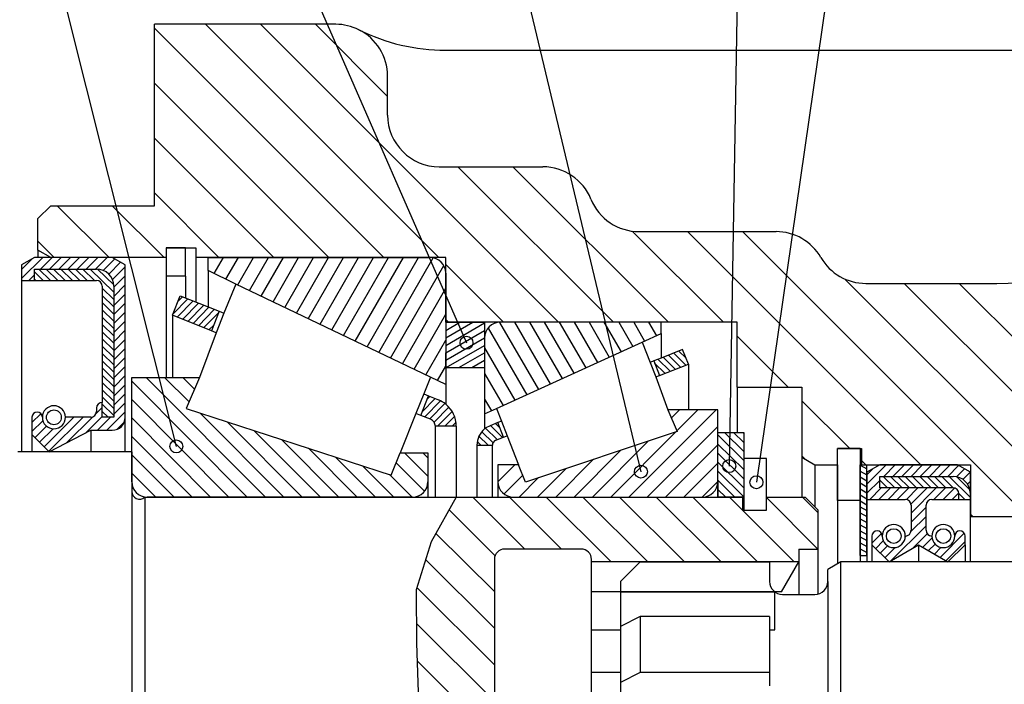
# Model space of a CAD drawing. Extents: x -315 to 315, y -223 to 223.
# Tile 8 of 11: x -72 to 4, y 121 to 172. Entities that reach past the tile are written whole.
import ezdxf

# ---------------------------------------------------------------- set-up
doc = ezdxf.new("R2010")
doc.units = 0
for name, color, linetype in [('ARBR_1', 7, 'CONTINUOUS'), ('COUPES', 7, 'CONTINUOUS'), ('FLASQU', 7, 'CONTINUOUS'), ('JOINTS', 7, 'CONTINUOUS'), ('PALIER', 7, 'CONTINUOUS'), ('ROU_14', 7, 'CONTINUOUS'), ('STANDA', 7, 'CONTINUOUS')]:
    doc.layers.add(name, color=color, linetype=linetype)

# ---------------------------------------------------------------- blocks, each defined once
blk = doc.blocks.new('*X762')
at = {"layer": 'ARBR_1', "color": 4, "linetype": 'CONTINUOUS'}
for p, q in [((-36.904, 135.5), (-32.893, 131.5)), ((-34.076, 135.5), (-30.065, 131.5)), ((-31.248, 135.5), (-26.234, 130.5)), ((-28.42, 135.5), (-23.406, 130.5)), ((-25.592, 135.5), (-20.578, 130.5)), ((-22.764, 135.5), (-17.75, 130.5)), ((-19.936, 135.5), (-14.922, 130.5)), ((-17.108, 135.5), (-12.094, 130.5)), ((-14.25, 135.47), (-10.269, 131.5)), ((-11.452, 135.5), (-10.25, 134.302)), ((-38.744, 134.515), (-35.199, 130.98)), ((-39.758, 132.706), (-35.25, 128.211)), ((-40.557, 130.682), (-35.25, 125.391)), ((-41.233, 128.536), (-35.25, 122.571)), ((-41.275, 125.758), (-35.25, 119.751)), ((-41.218, 122.882), (-35.25, 116.931)), ((-41.112, 119.956), (-35.25, 114.111)), ((-41.404, 117.427), (-35.25, 111.291)), ((-41.738, 114.94), (-35.25, 108.471)), ((-42.089, 112.471), (-35.25, 105.651)), ((-42.442, 110.002), (-32.913, 100.5)), ((-42.378, 107.118), (-35.741, 100.5)), ((-26.615, 105.5), (-21.601, 100.5)), ((-23.787, 105.5), (-18.773, 100.5)), ((-20.959, 105.5), (-16.1, 100.655)), ((-18.131, 105.5), (-13.117, 100.5)), ((-15.303, 105.5), (-10.77, 100.98)), ((-12.475, 105.5), (-11.75, 104.777)), ((-34.096, 104.5), (-30.085, 100.5)), ((-31.268, 104.5), (-27.257, 100.5)), ((-28.442, 104.502), (-24.429, 100.5)), ((-11.472, 104.5), (-10.25, 103.281)), ((-42.149, 104.07), (-38.569, 100.5)), ((-41.617, 100.719), (-41.397, 100.5))]:
    blk.add_line(p, q, dxfattribs=at)
blk = doc.blocks.new('*X2171')
at = {"layer": 'FLASQU', "color": 4, "linetype": 'CONTINUOUS'}
for p, q in [((-57.555, 172), (-39.544, 154)), ((-53.313, 172), (-30.299, 149)), ((-49.07, 172), (-43.5, 166.433)), ((-61.5, 171.702), (-43.787, 154)), ((-61.5, 167.462), (-48.029, 154)), ((-61.5, 163.222), (-52.272, 154)), ((-38.063, 161), (-26.056, 149)), ((-33.821, 161), (-21.813, 149)), ((-61.5, 158.982), (-56.515, 154)), ((-69.002, 158), (-65, 154)), ((-64.76, 158), (-60.757, 154)), ((-24.612, 156.037), (-17.571, 149)), ((-20.332, 156), (-2.321, 138)), ((-16.09, 156), (5.924, 134)), ((-70.5, 155.257), (-69.242, 154)), ((-39, 153.456), (-34.541, 149)), ((-8.185, 152.34), (9.166, 135)), ((-3.602, 152), (13.408, 135)), ((0.64, 152), (17.651, 135)), ((-39, 149.216), (-38.784, 149)), ((-16.5, 147.93), (-12.568, 144)), ((-11.5, 142.933), (-7.815, 139.25)), ((-11.5, 138.693), (-11.231, 138.424)), ((-6.9, 138.336), (-6.564, 138)), ((1.5, 134.181), (1.681, 134))]:
    blk.add_line(p, q, dxfattribs=at)
blk = doc.blocks.new('*X2541')
at = {"layer": 'PALIER', "color": 4, "linetype": 'CONTINUOUS'}
for p, q in [((-35.736, 148.55), (-32.749, 143.414)), ((-34.846, 148.998), (-31.839, 143.827)), ((-33.696, 149), (-30.929, 144.241)), ((-32.545, 149), (-30.019, 144.655)), ((-31.394, 149), (-29.109, 145.069)), ((-30.244, 149), (-28.199, 145.482)), ((-29.093, 149), (-27.288, 145.896)), ((-27.942, 149), (-26.378, 146.31)), ((-26.792, 149), (-25.468, 146.724)), ((-25.641, 149), (-24.558, 147.137)), ((-24.49, 149), (-23.648, 147.551)), ((-23.34, 149), (-22.738, 147.965)), ((-36, 147.026), (-33.659, 143)), ((-36, 145.046), (-34.57, 142.586)), ((-36, 143.067), (-35.481, 142.174))]:
    blk.add_line(p, q, dxfattribs=at)
blk = doc.blocks.new('*X2549')
at = {"layer": 'PALIER', "color": 4, "linetype": 'CONTINUOUS'}
for p, q in [((-24.856, 135.5), (-18.134, 142.25)), ((-21.586, 141.624), (-20.963, 142.25)), ((-21.165, 140.627), (-19.549, 142.25)), ((-23.442, 135.5), (-18, 140.965)), ((-26.27, 135.5), (-21.245, 140.547)), ((-29.098, 135.5), (-25.481, 139.132)), ((-27.684, 135.5), (-23.363, 139.839)), ((-22.028, 135.5), (-18, 139.545)), ((-30.512, 135.5), (-27.6, 138.425)), ((-34.974, 136.699), (-33.679, 138)), ((-31.926, 135.5), (-29.718, 137.717)), ((-20.614, 135.5), (-18, 138.125)), ((-34.506, 135.749), (-33.063, 137.198)), ((-33.34, 135.5), (-31.836, 137.01)), ((-19.2, 135.5), (-18, 136.705))]:
    blk.add_line(p, q, dxfattribs=at)
blk = doc.blocks.new('*X2561')
at = {"layer": 'PALIER', "color": 4, "linetype": 'CONTINUOUS'}
for p, q in [((-57.357, 153.938), (-57.321, 154)), ((-56.877, 152.758), (-56.164, 154)), ((-55.971, 152.321), (-55.006, 154)), ((-55.065, 151.884), (-53.849, 154)), ((-54.157, 151.45), (-52.692, 154)), ((-53.249, 151.016), (-51.534, 154)), ((-52.341, 150.582), (-50.377, 154)), ((-51.433, 150.148), (-49.22, 154)), ((-50.525, 149.714), (-48.062, 154)), ((-49.618, 149.28), (-46.905, 154)), ((-48.71, 148.846), (-45.748, 154)), ((-47.802, 148.412), (-44.59, 154)), ((-46.894, 147.978), (-43.433, 154)), ((-45.986, 147.544), (-42.276, 154)), ((-45.078, 147.11), (-41.118, 154)), ((-44.17, 146.676), (-39.974, 153.978)), ((-43.262, 146.242), (-39.155, 153.389)), ((-42.354, 145.808), (-39, 151.644)), ((-41.446, 145.374), (-39, 149.63)), ((-40.539, 144.94), (-39, 147.617)), ((-39.631, 144.504), (-39, 145.603))]:
    blk.add_line(p, q, dxfattribs=at)
blk = doc.blocks.new('*X2569')
at = {"layer": 'PALIER', "color": 4, "linetype": 'CONTINUOUS'}
for p, q in [((-63.25, 144.459), (-54.329, 135.5)), ((-62.126, 144.75), (-52.915, 135.5)), ((-60.712, 144.75), (-58.821, 142.852)), ((-59.298, 144.75), (-58.397, 143.845)), ((-63.25, 143.039), (-55.743, 135.5)), ((-63.25, 141.619), (-57.157, 135.5)), ((-57.964, 141.991), (-51.501, 135.5)), ((-55.874, 141.312), (-50.087, 135.5)), ((-63.25, 140.199), (-58.571, 135.5)), ((-53.785, 140.634), (-48.673, 135.5)), ((-51.695, 139.955), (-47.259, 135.5)), ((-49.605, 139.277), (-45.845, 135.5)), ((-63.25, 138.779), (-59.985, 135.5)), ((-47.516, 138.598), (-44.431, 135.5)), ((-42.19, 138.93), (-40.382, 137.114)), ((-40.776, 138.93), (-40.382, 138.534)), ((-45.426, 137.92), (-43.017, 135.5)), ((-42.83, 138.152), (-40.642, 135.955)), ((-63.25, 137.359), (-61.399, 135.5)), ((-43.336, 137.241), (-41.603, 135.5))]:
    blk.add_line(p, q, dxfattribs=at)
blk = doc.blocks.new('*X2718')
at = {"layer": 'PALIER', "color": 4, "linetype": 'CONTINUOUS'}
for p, q in [((-60.069, 149.628), (-58.913, 150.813)), ((-59.733, 149.392), (-58.506, 150.65)), ((-59.681, 150.606), (-59.32, 150.976)), ((-59.326, 149.229), (-58.099, 150.487)), ((-58.919, 149.066), (-57.692, 150.324)), ((-58.512, 148.903), (-57.284, 150.161)), ((-58.104, 148.741), (-56.876, 149.999)), ((-57.697, 148.578), (-56.534, 149.77)), ((-57.29, 148.415), (-56.923, 148.791)), ((-40.823, 142.082), (-39.813, 143.117)), ((-40.628, 141.702), (-39.414, 142.945)), ((-40.43, 143.065), (-40.222, 143.278)), ((-40.22, 141.54), (-39.062, 142.726)), ((-39.898, 141.289), (-38.762, 142.454)), ((-39.634, 140.98), (-38.517, 142.125)), ((-39.068, 140.98), (-38.328, 141.738)), ((-38.502, 140.98), (-38.213, 141.276))]:
    blk.add_line(p, q, dxfattribs=at)
blk = doc.blocks.new('*X2744')
at = {"layer": 'PALIER', "color": 4, "linetype": 'CONTINUOUS'}
for p, q in [((-21.001, 146.785), (-20.456, 146.246)), ((-22.619, 146.146), (-21.686, 145.223)), ((-22.213, 146.304), (-21.281, 145.383)), ((-21.809, 146.465), (-20.876, 145.542)), ((-21.405, 146.625), (-20.472, 145.702)), ((-22.875, 145.84), (-22.091, 145.064)), ((-22.517, 144.925), (-22.496, 144.904)), ((-35.922, 140.827), (-35.033, 139.948)), ((-35.556, 141.025), (-34.627, 140.106)), ((-35.155, 141.188), (-34.822, 140.859)), ((-36.437, 140.217), (-35.723, 139.51)), ((-36.215, 140.557), (-35.355, 139.707)), ((-36.573, 139.791), (-36.289, 139.51))]:
    blk.add_line(p, q, dxfattribs=at)
blk = doc.blocks.new('*X3268')
at = {"layer": 'JOINTS', "color": 4, "linetype": 'CONTINUOUS'}
for p, q in [((-71.75, 152.375), (-70.107, 154)), ((-71.75, 153.075), (-70.903, 153.913)), ((-70.299, 153.11), (-69.399, 154)), ((-69.591, 153.11), (-68.69, 154)), ((-68.883, 153.11), (-67.982, 154)), ((-68.175, 153.11), (-67.274, 154)), ((-67.467, 153.11), (-66.566, 154)), ((-66.758, 153.11), (-65.858, 154)), ((-66.05, 153.11), (-65.15, 154)), ((-65.449, 153.005), (-64.555, 153.889)), ((-65.028, 152.721), (-64.106, 153.633)), ((-64.746, 152.3), (-63.75, 153.284)), ((-71.199, 152.22), (-70.75, 152.664)), ((-64.639, 151.705), (-63.75, 152.584)), ((-64.639, 151.005), (-63.75, 151.884)), ((-64.639, 150.305), (-63.75, 151.184)), ((-64.639, 149.605), (-63.75, 150.484)), ((-64.639, 148.905), (-63.75, 149.784)), ((-64.639, 148.205), (-63.75, 149.084)), ((-64.639, 147.505), (-63.75, 148.384)), ((-64.639, 146.805), (-63.75, 147.684)), ((-64.639, 146.105), (-63.75, 146.984)), ((-64.639, 145.405), (-63.75, 146.284)), ((-64.639, 144.705), (-63.75, 145.584)), ((-64.639, 144.005), (-63.75, 144.884)), ((-64.639, 143.305), (-63.75, 144.184)), ((-64.639, 142.605), (-63.75, 143.484)), ((-66.004, 141.955), (-65.528, 142.426)), ((-64.639, 141.905), (-63.75, 142.784)), ((-70.95, 141.265), (-70.261, 141.946)), ((-70.011, 139.393), (-67.709, 141.67)), ((-69.659, 139.042), (-67, 141.67)), ((-68.295, 139.69), (-66.264, 141.698)), ((-66.796, 140.472), (-65.528, 141.726)), ((-65.888, 140.67), (-64.876, 141.67)), ((-65.18, 140.67), (-63.75, 142.084)), ((-70.95, 140.565), (-70.107, 141.399)), ((-70.716, 140.097), (-69.822, 140.981)), ((-70.364, 139.745), (-69.314, 140.783)), ((-64.412, 140.729), (-63.813, 141.322))]:
    blk.add_line(p, q, dxfattribs=at)
blk = doc.blocks.new('*X3292')
at = {"layer": 'JOINTS', "color": 4, "linetype": 'CONTINUOUS'}
for p, q in [((-70.75, 152.885), (-70.078, 152.22)), ((-70.412, 153.11), (-69.512, 152.22)), ((-69.846, 153.11), (-68.946, 152.22)), ((-69.28, 153.11), (-68.38, 152.22)), ((-68.714, 153.11), (-67.814, 152.22)), ((-68.148, 153.11), (-67.248, 152.22)), ((-67.582, 153.11), (-66.682, 152.22)), ((-67.015, 153.11), (-66.116, 152.22)), ((-66.449, 153.11), (-64.639, 151.319)), ((-65.883, 153.11), (-64.643, 151.883)), ((-70.75, 152.325), (-70.644, 152.22)), ((-65.528, 151.638), (-64.639, 150.759)), ((-65.528, 151.078), (-64.639, 150.199)), ((-65.528, 150.518), (-64.639, 149.639)), ((-65.528, 149.958), (-64.639, 149.079)), ((-65.528, 149.398), (-64.639, 148.519)), ((-65.528, 148.838), (-64.639, 147.959)), ((-65.528, 148.278), (-64.639, 147.399)), ((-65.528, 147.718), (-64.639, 146.838)), ((-65.528, 147.158), (-64.639, 146.278)), ((-65.528, 146.598), (-64.639, 145.718)), ((-65.528, 146.038), (-64.639, 145.158)), ((-65.528, 145.478), (-64.639, 144.598)), ((-65.528, 144.918), (-64.639, 144.038)), ((-65.528, 144.358), (-64.639, 143.478)), ((-65.528, 143.798), (-64.639, 142.918)), ((-65.528, 143.238), (-64.639, 142.358)), ((-65.528, 142.678), (-64.639, 141.798)), ((-65.528, 142.118), (-65.075, 141.67))]:
    blk.add_line(p, q, dxfattribs=at)
blk = doc.blocks.new('*X3760')
at = {"layer": 'JOINTS', "color": 4, "linetype": 'CONTINUOUS'}
for p, q in [((-6.5, 136.509), (-5.01, 138)), ((-6.5, 137.217), (-6.007, 137.711)), ((-5.191, 137.111), (-4.303, 138)), ((-4.484, 137.111), (-3.596, 138)), ((-3.777, 137.111), (-2.889, 138)), ((-3.07, 137.111), (-2.182, 138)), ((-2.362, 137.111), (-1.474, 138)), ((-1.655, 137.111), (-0.767, 138)), ((-0.948, 137.111), (-0.06, 138)), ((-0.241, 137.111), (0.594, 137.946)), ((0.438, 137.083), (1.044, 137.689)), ((0.932, 136.869), (1.494, 137.432)), ((-6.5, 135.801), (-5.5, 136.802)), ((-6.26, 135.333), (-5.372, 136.222)), ((-5.553, 135.333), (-4.665, 136.222)), ((-4.846, 135.333), (-3.958, 136.222)), ((-4.138, 135.333), (-3.25, 136.222)), ((-3.439, 135.325), (-2.543, 136.222)), ((-3.086, 134.971), (-1.836, 136.222)), ((-3.078, 134.271), (-1.129, 136.222)), ((-1.31, 135.333), (-0.422, 136.222)), ((-0.602, 135.333), (0.273, 136.209)), ((1.281, 136.51), (1.5, 136.73)), ((0.105, 135.333), (0.607, 135.836)), ((1.48, 136.002), (1.5, 136.022)), ((-3.078, 133.563), (-1.922, 134.72)), ((-3.09, 132.842), (-1.922, 134.012)), ((-4.66, 130.563), (-1.922, 133.304)), ((-6.1, 131.953), (-5.354, 132.7)), ((-6.021, 132.74), (-5.961, 132.801)), ((-3.528, 132.404), (-3.42, 132.512)), ((-2.946, 131.571), (-1.836, 132.682)), ((-2.17, 131.639), (-1.464, 132.347)), ((-0.834, 130.853), (1.033, 132.722)), ((-5.806, 131.539), (-5.218, 132.128)), ((-5.452, 131.186), (-4.888, 131.75)), ((-5.099, 130.832), (-4.314, 131.617)), ((-1.725, 131.377), (-1.224, 131.879)), ((-1.279, 131.115), (-0.766, 131.629)), ((-0.388, 130.591), (1.1, 132.081))]:
    blk.add_line(p, q, dxfattribs=at)
blk = doc.blocks.new('*X3791')
at = {"layer": 'JOINTS', "color": 4, "linetype": 'CONTINUOUS'}
for p, q in [((-5.229, 137.111), (-4.341, 136.222)), ((-4.664, 137.111), (-3.775, 136.222)), ((-4.098, 137.111), (-3.21, 136.222)), ((-3.532, 137.111), (-2.644, 136.222)), ((-2.967, 137.111), (-2.078, 136.222)), ((-2.401, 137.111), (-1.513, 136.222)), ((-1.836, 137.111), (-0.947, 136.222)), ((-1.27, 137.111), (-0.382, 136.222)), ((-0.704, 137.111), (0.184, 136.222)), ((-0.139, 137.111), (1.5, 135.471)), ((0.459, 137.079), (1.467, 136.07)), ((-5.5, 136.816), (-4.907, 136.222)), ((-5.5, 136.25), (-5.472, 136.222)), ((0.61, 135.795), (1.072, 135.333))]:
    blk.add_line(p, q, dxfattribs=at)
blk = doc.blocks.new('*X3994')
at = {"layer": 'STANDA', "color": 4, "linetype": 'CONTINUOUS'}
for p, q in [((-18, 140.305), (-16, 138.327)), ((-17.49, 140.5), (-16, 139.027)), ((-16.782, 140.5), (-16, 139.727)), ((-16.074, 140.5), (-16, 140.427)), ((-18, 139.604), (-16, 137.627)), ((-18, 138.904), (-16, 136.927)), ((-18, 138.204), (-16, 136.227)), ((-18, 137.504), (-16, 135.527)), ((-18, 136.804), (-16.681, 135.5)), ((-18, 136.104), (-17.389, 135.5))]:
    blk.add_line(p, q, dxfattribs=at)
blk = doc.blocks.new('*X4004')
at = {"layer": 'STANDA', "color": 4, "linetype": 'CONTINUOUS'}
for p, q in [((-39, 147.799), (-36.919, 149)), ((-39, 148.376), (-37.919, 149)), ((-39, 148.953), (-38.919, 149)), ((-39, 147.221), (-36, 148.953)), ((-39, 146.644), (-36, 148.376)), ((-39, 146.066), (-36, 147.799)), ((-38.981, 145.5), (-36, 147.221)), ((-37.981, 145.5), (-36, 146.644)), ((-36.981, 145.5), (-36, 146.067)), ((-39, 88.91), (-36.246, 90.5)), ((-39, 89.487), (-37.245, 90.5)), ((-39, 90.064), (-38.245, 90.5)), ((-39, 88.332), (-36, 90.064)), ((-39, 87.755), (-36, 89.487)), ((-39, 87.178), (-36, 88.91)), ((-38.308, 87), (-36, 88.332)), ((-37.308, 87), (-36, 87.755)), ((-36.308, 87), (-36, 87.178))]:
    blk.add_line(p, q, dxfattribs=at)
blk = doc.blocks.new('*X4188')
at = {"layer": 'STANDA', "color": 4, "linetype": 'CONTINUOUS'}
for p, q in [((-7, 137.985), (-6.5, 137.696)), ((-7, 137.523), (-6.5, 137.234)), ((-7, 137.061), (-6.5, 136.772)), ((-7, 136.599), (-6.5, 136.311)), ((-7, 136.137), (-6.5, 135.849)), ((-7, 135.676), (-6.5, 135.387)), ((-7, 135.214), (-6.5, 134.925)), ((-7, 134.752), (-6.5, 134.463)), ((-7, 134.29), (-6.5, 134.001)), ((-7, 133.828), (-6.5, 133.539)), ((-7, 133.366), (-6.5, 133.077)), ((-7, 132.904), (-6.5, 132.616)), ((-7, 132.442), (-6.5, 132.154)), ((-7, 131.981), (-6.5, 131.692)), ((-7, 131.519), (-6.5, 131.23)), ((-7, 131.057), (-6.902, 131))]:
    blk.add_line(p, q, dxfattribs=at)

msp = doc.modelspace()

# ---------------------------------------------------------------- linework, layer by layer
at = {"layer": 'ARBR_1', "color": 2, "linetype": 'CONTINUOUS'}
for p, q in [((-63.25, 139), (-72.05, 139)), ((-63.25, 139), (-63.25, 136.91)), ((-63.25, 136.91), (-63.25, 136.21)), ((-63.25, 136.21), (-63.25, 135.95)), ((-63.25, 135.95), (-63.25, 118)), ((-62.25, 135.5), (-62.25, 118)), ((-62.25, 135.5), (-38.192, 135.5)), ((-38.192, 135.5), (-36.6, 135.5)), ((-36.6, 135.5), (-34.974, 135.5)), ((-34.974, 135.5), (-16.1, 135.5)), ((-16.1, 135.5), (-16.1, 134.5)), ((-14.25, 134.5), (-14.25, 135.5)), ((-14.25, 135.5), (-11.25, 135.5)), ((-10.25, 134.5), (-11.25, 135.5)), ((-16.1, 134.5), (-14.25, 134.5)), ((-10.25, 131.5), (-10.25, 134.5)), ((-28.55, 131.5), (-34.45, 131.5)), ((-11.75, 131.5), (-10.25, 131.5)), ((-11.75, 131.5), (-11.75, 130.5)), ((-10.25, 128.03), (-10.25, 131.5)), ((-35.25, 130.7), (-35.25, 118)), ((-27.75, 130.5), (-27.75, 130.7)), ((-11.75, 130.5), (-27.75, 130.5)), ((-27.75, 118), (-27.75, 130.5)), ((-13.079, 128.2), (-11.75, 130.5)), ((-11.75, 130.5), (-11.75, 128)), ((-13.079, 128.2), (-27.75, 128.2)), ((-27.75, 125.26), (-25.5, 125.26)), ((-25.5, 121.96), (-27.75, 121.96))]:
    msp.add_line(p, q, dxfattribs=at)
at = {"layer": 'ARBR_1', "color": 7, "linetype": 'CONTINUOUS'}
for p, q in [((-38.192, 135.5), (-40.126, 132.05)), ((-40.126, 132.05), (-41.288, 128.36)), ((-41.288, 128.36), (-41.267, 124.23)), ((-41.267, 124.23), (-41.102, 119.68))]:
    msp.add_line(p, q, dxfattribs=at)
at = {"layer": 'ARBR_1', "color": 2, "linetype": 'CONTINUOUS'}
for centre, radius, start, end in [((-62.65, 135.95), 0.6, 180, -48.36646), ((-34.45, 130.7), 0.8, 90, 180), ((-28.55, 130.7), 0.8, 0, 90)]:
    msp.add_arc(centre, radius, start, end, dxfattribs=at)
at = {"layer": 'COUPES', "color": 7, "linetype": 'CONTINUOUS'}
for p, q in [((-70.476, 181.92), (-59.807, 139.42)), ((-52.476, 181.92), (-37.403, 147.42)), ((-34.605, 182.02), (-23.935, 137.47)), ((-16.385, 182.04), (-17.111, 137.9)), ((-8.472, 181.98), (-15.02, 136.66))]:
    msp.add_line(p, q, dxfattribs=at)
for centre in [(-37.403, 147.42), (-59.807, 139.42), (-17.111, 137.9), (-23.935, 137.47), (-15.02, 136.66)]:
    msp.add_circle(centre, 0.5, dxfattribs=at)
at = {"layer": 'FLASQU', "color": 2, "linetype": 'CONTINUOUS'}
for p, q in [((-61.5, 158), (-61.5, 172)), ((-47.5, 172), (-61.5, 172)), ((-39.015, 170), (26, 170)), ((-43.5, 165), (-43.5, 168)), ((-39.5, 161), (-31.5, 161)), ((-70.5, 157), (-69.5, 158)), ((-69.5, 158), (-61.5, 158)), ((-70.5, 154.58), (-70.5, 157)), ((-24.084, 156), (-13.5, 156)), ((-69.5, 154), (-70.5, 154.58)), ((-70.5, 154.58), (-70.5, 154)), ((-60.6, 154.75), (-60.6, 154)), ((-60.6, 154.75), (-58.3, 154.75)), ((-58.3, 154.75), (-58.3, 154)), ((-60.6, 154), (-69.5, 154)), ((-39, 154), (-58.3, 154)), ((-58.3, 154), (-58.3, 150.56)), ((-39, 149), (-39, 154)), ((-6.572, 152), (3.55, 152)), ((-16.5, 149), (-39, 149)), ((-16.5, 144), (-16.5, 149)), ((-16.5, 144), (-11.5, 144)), ((-16.5, 144), (-16.5, 140.5)), ((-11.5, 144), (-11.5, 138.58)), ((-8.75, 138), (-8.75, 139.25)), ((-8.75, 139.25), (-6.9, 139.25)), ((-6.9, 139.25), (-6.9, 138)), ((-11.5, 138.58), (-10.5, 138)), ((-11.5, 138.58), (-11.5, 135.5)), ((-10.5, 138), (-8.75, 138)), ((-10.5, 138), (-10.5, 134.75)), ((-8.75, 138), (-8.75, 130.36)), ((-6.9, 138), (1.5, 138)), ((1.5, 138), (1.5, 134)), ((1.5, 134), (6, 134)), ((1.5, 130.5), (1.5, 134))]:
    msp.add_line(p, q, dxfattribs=at)
for centre, radius, start, end in [((-47.5, 168), 4.001, 63.48619, 90), ((-39.015, 185), 14.999, -116.52747, -90), ((-47.5, 168), 4, 0, 63.48619), ((3.55, 172), 20, -90, -12.56174), ((-39.5, 165), 4, 180, -90), ((-31.5, 157), 4, 22.02485, 90), ((-24.084, 160), 4, -157.97515, -90), ((-13.5, 152), 4, 30.00073, 90), ((-6.572, 156), 4, -150.0007, -90)]:
    msp.add_arc(centre, radius, start, end, dxfattribs=at)
at = {"layer": 'JOINTS', "color": 2, "linetype": 'CONTINUOUS'}
for p, q in [((-70.75, 154), (-71.75, 153.43)), ((-64.75, 154), (-70.75, 154)), ((-63.75, 153.43), (-64.75, 154)), ((-71.75, 153.43), (-71.75, 152.22)), ((-70.75, 152.22), (-70.75, 153.11)), ((-70.75, 153.11), (-65.972, 153.11)), ((-63.75, 141.67), (-63.75, 153.43)), ((-71.75, 152.22), (-70.75, 152.22)), ((-71.75, 152.22), (-71.75, 139)), ((-70.75, 152.22), (-65.972, 152.22)), ((-65.528, 151.78), (-65.528, 142.81)), ((-64.639, 151.78), (-64.639, 141.67)), ((-65.972, 142.37), (-65.972, 142.11)), ((-65.528, 141.67), (-65.528, 142.81)), ((-70.95, 141.67), (-70.95, 140.33)), ((-66.417, 141.67), (-68.372, 141.67)), ((-64.639, 141.67), (-65.528, 141.67)), ((-63.75, 139), (-63.75, 141.67)), ((-69.617, 139), (-66.417, 140.67)), ((-66.417, 140.67), (-64.75, 140.67)), ((-66.417, 140.67), (-66.417, 139)), ((-70.95, 140.33), (-69.617, 139)), ((-70.95, 140.33), (-70.95, 139)), ((-5.5, 138), (-6.5, 137.429)), ((0.5, 138), (-5.5, 138)), ((1.5, 137.429), (0.5, 138)), ((-6.5, 137.429), (-6.5, 135.333)), ((-5.5, 136.222), (-5.5, 137.111)), ((-5.5, 137.111), (0.167, 137.111)), ((1.5, 135.333), (1.5, 137.429)), ((0.167, 136.222), (-5.5, 136.222)), ((-6.5, 135.333), (-3.522, 135.333)), ((-6.5, 135.333), (-6.5, 130.5)), ((-1.478, 135.333), (0.611, 135.333)), ((0.611, 135.333), (0.611, 135.778)), ((0.611, 135.333), (1.5, 135.333)), ((1.5, 135.333), (1.5, 135.778)), ((1.5, 130.5), (1.5, 135.333)), ((-3.078, 134.889), (-3.078, 132.944)), ((-1.922, 132.944), (-1.922, 134.889)), ((-6.1, 132.5), (-6.1, 131.833)), ((1.1, 131.833), (1.1, 132.5)), ((-6.1, 131.833), (-4.767, 130.5)), ((-6.1, 131.833), (-6.1, 130.5)), ((-4.767, 130.5), (-2.5, 131.833)), ((-2.5, 131.833), (-0.233, 130.5)), ((-2.5, 131.833), (-2.5, 130.5)), ((-0.233, 130.5), (1.1, 131.833)), ((1.1, 131.833), (1.1, 130.5)), ((-6.5, 131), (-6.5, 130.5))]:
    msp.add_line(p, q, dxfattribs=at)
for centre, radius in [((-69.261, 141.67), 0.572), ((-4.411, 132.5), 0.571), ((-0.589, 132.5), 0.571)]:
    msp.add_circle(centre, radius, dxfattribs=at)
for centre, radius, start, end in [((-65.972, 151.78), 1.333, 0, 90), ((-65.972, 151.78), 0.444, 0, 90), ((-69.261, 141.67), 0.889, 0, 180), ((-65.528, 142.37), 0.44, 90, 180), ((-70.55, 141.67), 0.4, 0, 180), ((-69.261, 141.67), 0.889, 180, 0), ((-66.417, 142.11), 0.44, -90, 0), ((-64.75, 141.67), 1, -90, 0), ((0.167, 135.778), 1.333, 0, 90), ((0.167, 135.778), 0.444, 0, 90), ((-3.522, 134.889), 0.444, 0, 90), ((-1.478, 134.889), 0.444, 90, 180), ((-4.411, 132.5), 0.889, 0, 180), ((-0.589, 132.5), 0.889, 0, 180), ((-5.7, 132.5), 0.4, 0, 180), ((-4.411, 132.5), 0.889, 180, 0), ((-3.522, 132.944), 0.444, -90, 0), ((-1.478, 132.944), 0.444, 180, -90), ((-0.589, 132.5), 0.889, 180, 0), ((0.7, 132.5), 0.4, 0, 180)]:
    msp.add_arc(centre, radius, start, end, dxfattribs=at)
at = {"layer": 'PALIER', "color": 2, "linetype": 'CONTINUOUS'}
for p, q in [((-57.357, 154), (-40.2, 154)), ((-57.357, 152.99), (-57.357, 154)), ((-55.202, 151.95), (-57.357, 152.99)), ((-57.357, 152.99), (-57.357, 150.19)), ((-39, 152.8), (-39, 144.2)), ((-55.202, 151.95), (-56.127, 149.7)), ((-40.184, 144.77), (-55.202, 151.95)), ((-60.104, 149.54), (-59.505, 151.05)), ((-59.505, 151.05), (-57.357, 150.19)), ((-57.357, 150.19), (-56.502, 149.85)), ((-56.502, 149.85), (-57.102, 148.34)), ((-56.502, 149.85), (-56.127, 149.7)), ((-57.102, 148.34), (-60.104, 149.54)), ((-60.104, 149.54), (-60.104, 144.75)), ((-56.127, 149.7), (-56.727, 148.2)), ((-56.727, 148.2), (-57.102, 148.34)), ((-22.374, 149), (-34.8, 149)), ((-22.374, 148.13), (-22.374, 149)), ((-56.727, 148.2), (-58.01, 144.75)), ((-36, 147.8), (-36, 141.94)), ((-23.848, 147.46), (-22.374, 148.13)), ((-22.374, 148.13), (-22.374, 146.24)), ((-35.089, 142.35), (-23.848, 147.46)), ((-23.848, 147.46), (-23.225, 145.91)), ((-20.712, 146.9), (-22.374, 146.24)), ((-20.273, 145.78), (-20.712, 146.9)), ((-22.946, 146.02), (-23.225, 145.91)), ((-22.374, 146.24), (-22.946, 146.02)), ((-22.946, 146.02), (-22.507, 144.9)), ((-39, 145.5), (-39, 142.68)), ((-23.225, 145.91), (-22.786, 144.79)), ((-22.507, 144.9), (-20.273, 145.78)), ((-20.273, 145.78), (-20.273, 142.25)), ((-63.25, 136.7), (-63.25, 144.75)), ((-63.25, 144.75), (-60.104, 144.75)), ((-60.104, 144.75), (-58.01, 144.75)), ((-58.01, 144.75), (-59.04, 142.34)), ((-40.184, 144.77), (-40.703, 143.47)), ((-39, 144.2), (-40.184, 144.77)), ((-22.786, 144.79), (-22.507, 144.9)), ((-22.786, 144.79), (-21.85, 142.25)), ((-40.703, 143.47), (-41.303, 141.97)), ((-40.928, 141.82), (-40.328, 143.32)), ((-40.703, 143.47), (-40.328, 143.32)), ((-40.328, 143.32), (-39.569, 143.02)), ((-59.04, 142.34), (-43.21, 137.2)), ((-36, 141.94), (-35.089, 142.35)), ((-35.089, 142.35), (-34.7, 141.37)), ((-20.273, 142.25), (-21.85, 142.25)), ((-21.85, 142.25), (-21.145, 140.58)), ((-18, 142.25), (-20.273, 142.25)), ((-18, 136.7), (-18, 142.25)), ((-41.303, 141.97), (-42.519, 138.93)), ((-40.928, 141.82), (-41.303, 141.97)), ((-40.169, 141.52), (-40.928, 141.82)), ((-36, 141.94), (-36, 140.77)), ((-38.192, 140.98), (-39.808, 140.98)), ((-39.808, 135.5), (-39.808, 140.98)), ((-38.192, 140.98), (-38.192, 135.5)), ((-34.979, 141.26), (-35.569, 141.02)), ((-34.7, 141.37), (-34.979, 141.26)), ((-34.541, 140.14), (-34.979, 141.26)), ((-34.7, 141.37), (-34.261, 140.25)), ((-35.13, 139.91), (-34.541, 140.14)), ((-34.541, 140.14), (-34.261, 140.25)), ((-34.261, 140.25), (-33.378, 138)), ((-21.145, 140.58), (-32.855, 136.67)), ((-36.6, 139.51), (-35.4, 139.51)), ((-36.6, 139.51), (-36.6, 135.5)), ((-35.4, 135.5), (-35.4, 139.51)), ((-43.21, 137.2), (-42.519, 138.93)), ((-42.519, 138.93), (-40.382, 138.93)), ((-40.382, 138.93), (-40.382, 136.7)), ((-33.378, 138), (-34.974, 138)), ((-34.974, 138), (-34.974, 136.7)), ((-32.855, 136.67), (-33.378, 138)), ((-63.25, 136.7), (-63.25, 135.5)), ((-40.382, 136.7), (-40.382, 135.5)), ((-34.974, 136.7), (-34.974, 135.5)), ((-18, 136.7), (-18, 135.5)), ((-41.582, 135.5), (-62.05, 135.5)), ((-33.774, 135.5), (-19.2, 135.5))]:
    msp.add_line(p, q, dxfattribs=at)
for centre, radius, start, end in [((-40.2, 152.8), 1.2, 0, 90), ((-34.8, 147.8), 1.2, 90, 180), ((-40.382, 140.98), 2.191, 50.89092, 68.27126), ((-40.382, 140.98), 2.19, 0, 50.89092), ((-40.382, 140.98), 0.574, 0, 68.47352), ((-34.974, 139.51), 1.625, 129.15543, 180), ((-34.974, 139.51), 1.623, 111.50641, 129.15543), ((-34.974, 139.51), 0.429, 111.30578, 180), ((-62.05, 136.7), 1.2, 180, -90), ((-41.582, 136.7), 1.2, -90, 0), ((-33.774, 136.7), 1.2, 180, -90), ((-19.2, 136.7), 1.2, -90, 0)]:
    msp.add_arc(centre, radius, start, end, dxfattribs=at)
at = {"layer": 'ROU_14', "color": 2, "linetype": 'CONTINUOUS'}
for p, q in [((-24, 130.5), (-25.5, 129)), ((-24, 130.5), (-14, 130.5)), ((-14, 130.5), (-14, 129)), ((-8.5, 130.5), (-9.5, 129.92)), ((5.057, 130.5), (-8.5, 130.5)), ((-8.5, 118), (-8.5, 130.5)), ((-9.5, 129), (-9.5, 129.92)), ((-25.5, 129), (-25.5, 118)), ((-9.5, 129), (-9.5, 118)), ((-25.5, 128.2), (-13.597, 128.2)), ((-13.597, 125.26), (-13.597, 128.2)), ((-13, 128), (-10.5, 128)), ((-24, 126.29), (-25.5, 125.52)), ((-14, 126.29), (-24, 126.29)), ((-24, 126.29), (-24, 121.96)), ((-14, 126.29), (-14, 120.93)), ((-14, 125.26), (-13.597, 125.26)), ((-24, 121.96), (-25.5, 121.19)), ((-14, 121.96), (-24, 121.96))]:
    msp.add_line(p, q, dxfattribs=at)
for centre, start, end in [((-13, 129), 180, -90), ((-10.5, 129), -90, 0)]:
    msp.add_arc(centre, 1, start, end, dxfattribs=at)
at = {"layer": 'STANDA', "color": 2, "linetype": 'CONTINUOUS'}
for p, q in [((-60.6, 154.75), (-60.6, 152.55)), ((-59.1, 154.75), (-60.6, 154.75)), ((-59.1, 152.55), (-59.1, 154.75)), ((-59.1, 152.55), (-60.6, 152.55)), ((-60.6, 152.55), (-60.6, 144.75)), ((-59.1, 152.55), (-59.1, 150.88)), ((-39, 149), (-36, 149)), ((-39, 149), (-39, 145.5)), ((-36, 149), (-36, 145.5)), ((-39, 145.5), (-39, 146.64)), ((-39, 145.5), (-36, 145.5)), ((-18, 140.5), (-16, 140.5)), ((-18, 135.5), (-18, 140.5)), ((-16, 140.5), (-16, 135.5)), ((-8.75, 135.25), (-8.75, 139.25)), ((-7, 139.25), (-8.75, 139.25)), ((-7, 139.25), (-7, 135.25)), ((-16, 138.5), (-16, 134.5)), ((-14.25, 138.5), (-16, 138.5)), ((-14.25, 134.5), (-14.25, 138.5)), ((-7, 131), (-7, 138)), ((-7, 138), (-6.5, 138)), ((-6.5, 131), (-6.5, 138)), ((-16, 135.5), (-18, 135.5)), ((-7, 135.25), (-8.75, 135.25)), ((-8.75, 135.25), (-8.75, 130.36)), ((-7, 135.25), (-7, 130.5)), ((-16, 134.5), (-14.25, 134.5)), ((-7, 131), (-6.5, 131)), ((-7, 131), (-7, 130.5))]:
    msp.add_line(p, q, dxfattribs=at)

# ---------------------------------------------------------------- block references
at = {"layer": 'ARBR_1', "color": 4, "linetype": 'CONTINUOUS'}
msp.add_blockref('*X762', (0, 0), dxfattribs=at)
at = {"layer": 'FLASQU', "color": 4, "linetype": 'CONTINUOUS'}
msp.add_blockref('*X2171', (0, 0), dxfattribs=at)
at = {"layer": 'JOINTS', "color": 4, "linetype": 'CONTINUOUS'}
for name in ['*X3268', '*X3292', '*X3760', '*X3791']:
    msp.add_blockref(name, (0, 0), dxfattribs=at)
at = {"layer": 'PALIER', "color": 4, "linetype": 'CONTINUOUS'}
for name in ['*X2561', '*X2718', '*X2541', '*X2744', '*X2569', '*X2549']:
    msp.add_blockref(name, (0, 0), dxfattribs=at)
at = {"layer": 'STANDA', "color": 4, "linetype": 'CONTINUOUS'}
for name in ['*X4004', '*X3994', '*X4188']:
    msp.add_blockref(name, (0, 0), dxfattribs=at)

doc.saveas('drawing.dxf')
